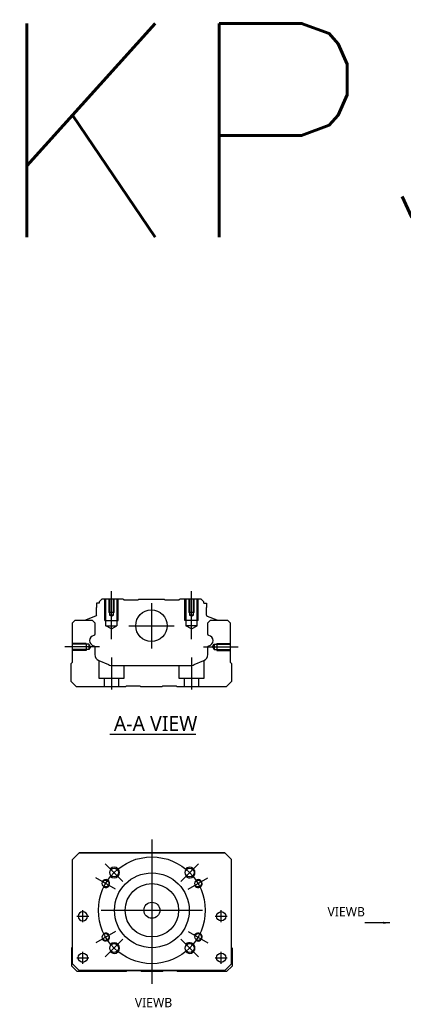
# Model space of a CAD drawing. Header units: millimetres. Extents: x -227 to 3135, y -1502 to 860.
# Tile 30 of 32: x 965 to 1109, y -231 to 138. Entities that reach past the tile are written whole.
import ezdxf
from ezdxf.lldxf.tags import DXFTag

# ---------------------------------------------------------------- set-up
doc = ezdxf.new("R2010")
doc.units = ezdxf.units.MM
doc.layers.get('0').update_dxf_attribs({"linetype": 'CONTINUOUS'})
doc.styles.add('CHN', font='Microsoft JhengHei.ttf')
doc.styles.add('DIM-7', font='SIMPLEX.shx', dxfattribs={"width": 0.7, "bigfont": 'chineset.shx'})
doc.styles.get("Standard").update_dxf_attribs({"font": 'txt.shx', "height": 0.5})
tags = doc.linetypes.add('DASHED', pattern=[25.72, 12.86, -12.86]).pattern_tags.tags
tags[6:7] = [DXFTag(74, 4), DXFTag(75, 0), DXFTag(340, '0'), DXFTag(46, 0.0), DXFTag(50, 0.0), DXFTag(44, 0.0), DXFTag(45, 0.0)]
tags[4:5] = [DXFTag(74, 4), DXFTag(75, 0), DXFTag(340, '0'), DXFTag(46, 0.0), DXFTag(50, 0.0), DXFTag(44, 0.0), DXFTag(45, 0.0)]
doc.dimstyles.new('CNS', dxfattribs={"dimtxt": 3.5, "dimasz": 2.5, "dimexe": 1, "dimexo": 1, "dimgap": 1, "dimtad": 1, "dimdsep": 46, "dimtxsty": 'DIM-7', "dimcen": 0.09, "dimclrd": 4, "dimclre": 4, "dimclrt": 1, "dimadec": 0, "dimazin": 0, "dimtfac": 1, "dimtmove": 0, "dimatfit": 3, "dimfxl": 1, "dimtvp": 0.971429, "dimtolj": 1, "dimarcsym": 0})

msp = doc.modelspace()

# ---------------------------------------------------------------- linework, layer by layer
at = {"ltscale": 0.1}
for p, q in [((999.51, -94.35), (999.51, -76.35)), ((1029.51, -94.35), (1029.51, -76.35)), ((1033.96, -97.3), (1046.96, -97.3)), ((999.51, -101.3), (999.51, -113.3)), ((1029.51, -101.3), (1029.51, -113.3))]:
    msp.add_line(p, q, dxfattribs=at)
at = {"linetype": 'Continuous'}
for p, q in [((993.94, -80.85), (993.94, -82.55)), ((994.94, -80.85), (993.94, -80.85)), ((995.94, -79.35), (994.94, -80.35)), ((994.94, -80.35), (994.94, -80.85)), ((1003.81, -79.35), (995.94, -79.35)), ((1004.11, -79.65), (1003.81, -79.35)), ((1004.11, -79.65), (1009.51, -79.65)), ((1009.51, -79.65), (1009.81, -79.35)), ((1009.81, -79.35), (1019.21, -79.35)), ((1019.51, -79.65), (1019.21, -79.35)), ((1019.51, -79.65), (1024.91, -79.65)), ((1025.21, -79.35), (1024.91, -79.65)), ((1033.08, -79.35), (1025.21, -79.35)), ((1034.08, -80.35), (1033.08, -79.35)), ((1034.08, -80.85), (1034.08, -80.35)), ((1034.08, -80.85), (1035.08, -80.85)), ((1035.08, -80.85), (1035.08, -82.55)), ((993.94, -85.35), (993.94, -82.55)), ((1035.08, -85.35), (1035.08, -82.55)), ((984.96, -88.3), (985.96, -87.3)), ((984.96, -103), (984.96, -88.3)), ((985.96, -87.3), (992.29, -87.3)), ((989.9, -87.27), (989.9, -87.3)), ((993.61, -85.82), (990.03, -87.11)), ((992.29, -87.3), (993.29, -88.3)), ((993.29, -88.3), (993.29, -92.58)), ((1035.41, -85.82), (1038.99, -87.11)), ((1035.64, -88.3), (1036.64, -87.3)), ((1035.64, -92.58), (1035.64, -88.3)), ((1036.64, -87.3), (1042.96, -87.3)), ((1039.12, -87.27), (1039.12, -87.3)), ((1042.96, -87.3), (1043.96, -88.3)), ((1043.96, -88.3), (1043.96, -103)), ((993.29, -97.31), (993.29, -100.13)), ((1035.64, -100.13), (1035.64, -97.31)), ((984.46, -103.5), (984.96, -103)), ((994.83, -102.44), (998.39, -103.92)), ((1030.53, -103.92), (1034.09, -102.44)), ((1043.96, -103), (1044.46, -103.5)), ((984.46, -110.3), (984.46, -103.5)), ((1000.31, -104.3), (1028.62, -104.3)), ((1044.46, -103.5), (1044.46, -110.3)), ((986.46, -112.3), (984.46, -110.3)), ((1044.46, -110.3), (1042.46, -112.3)), ((1004.81, -112.3), (986.46, -112.3)), ((1005.16, -112.05), (1004.81, -112.3)), ((1010.16, -112.05), (1005.16, -112.05)), ((1010.51, -112.3), (1010.16, -112.05)), ((1018.41, -112.3), (1010.51, -112.3)), ((1018.76, -112.05), (1018.41, -112.3)), ((1023.76, -112.05), (1018.76, -112.05)), ((1024.11, -112.3), (1023.76, -112.05)), ((1042.46, -112.3), (1024.11, -112.3)), ((984.96, -176.97), (987.46, -174.47)), ((987.46, -174.47), (984.96, -176.97)), ((984.96, -215.97), (984.96, -176.97)), ((987.46, -174.47), (1041.96, -174.47)), ((1041.96, -174.47), (987.46, -174.47)), ((1041.96, -174.47), (1044.46, -176.97)), ((1044.46, -176.97), (1041.96, -174.47)), ((1044.46, -215.97), (1044.46, -176.97)), ((984.67, -210.12), (984.96, -209.83)), ((984.67, -216.92), (984.67, -210.12)), ((1044.46, -209.92), (1044.67, -210.12)), ((1044.67, -210.12), (1044.67, -216.92)), ((986.67, -218.92), (984.67, -216.92)), ((984.96, -215.97), (987.46, -218.47)), ((987.46, -218.47), (985.96, -216.97)), ((1041.96, -218.47), (1044.46, -215.97)), ((1044.67, -216.92), (1042.67, -218.92)), ((1005.02, -218.92), (986.67, -218.92)), ((987.46, -218.47), (987.46, -218.47)), ((1041.96, -218.47), (987.46, -218.47)), ((1041.96, -218.47), (987.46, -218.47)), ((1005.37, -218.67), (1005.02, -218.92)), ((1010.37, -218.67), (1005.37, -218.67)), ((1010.72, -218.92), (1010.37, -218.67)), ((1018.62, -218.92), (1010.72, -218.92)), ((1018.97, -218.67), (1018.62, -218.92)), ((1023.97, -218.67), (1018.97, -218.67)), ((1024.32, -218.92), (1023.97, -218.67)), ((1042.67, -218.92), (1024.32, -218.92))]:
    msp.add_line(p, q, dxfattribs=at)
at = {"linetype": 'DASHED', "ltscale": 0.1}
for p, q in [((997.01, -87.35), (997.01, -79.35)), ((997.44, -89.35), (997.44, -79.35)), ((998.51, -79.35), (998.51, -84.35)), ((998.77, -79.35), (998.77, -85.35)), ((1000.25, -85.35), (1000.25, -79.35)), ((1000.51, -84.35), (1000.51, -79.35)), ((1001.58, -79.35), (1001.58, -89.35)), ((1002.01, -87.35), (1002.01, -79.35)), ((1027.01, -87.35), (1027.01, -79.35)), ((1027.44, -79.35), (1027.44, -89.35)), ((1028.51, -79.35), (1028.51, -84.35)), ((1028.77, -79.35), (1028.77, -85.35)), ((1030.25, -85.35), (1030.25, -79.35)), ((1030.51, -84.35), (1030.51, -79.35)), ((1031.58, -89.35), (1031.58, -79.35)), ((1032.01, -87.35), (1032.01, -79.35)), ((1000.51, -84.35), (998.51, -84.35)), ((1030.51, -84.35), (1028.51, -84.35)), ((997.01, -87.35), (1002.01, -87.35)), ((1000.25, -85.35), (998.77, -85.35)), ((999.51, -85.78), (998.77, -85.35)), ((999.51, -85.78), (1000.25, -85.35)), ((1032.01, -87.35), (1027.01, -87.35)), ((1030.25, -85.35), (1028.77, -85.35)), ((1029.51, -85.78), (1028.77, -85.35)), ((1029.51, -85.78), (1030.25, -85.35)), ((997.44, -89.35), (1001.58, -89.35)), ((999.51, -90.54), (997.44, -89.35)), ((999.51, -90.54), (1001.58, -89.35)), ((1031.58, -89.35), (1027.44, -89.35)), ((1029.51, -90.54), (1027.44, -89.35)), ((1029.51, -90.54), (1031.58, -89.35)), ((990.09, -96), (985.09, -96)), ((991.09, -96.29), (985.09, -96.29)), ((991.09, -98.31), (985.09, -98.31)), ((990.09, -98.6), (985.09, -98.6)), ((990.09, -96), (990.09, -98.6)), ((990.09, -98.38), (990.09, -98.42)), ((991.09, -96.29), (991.09, -98.31)), ((991.68, -97.3), (991.09, -96.29)), ((991.68, -97.3), (991.09, -98.31)), ((1037.38, -97.3), (1037.96, -96.29)), ((1037.38, -97.3), (1037.96, -98.31)), ((1037.96, -96.29), (1037.96, -98.31)), ((1037.96, -96.29), (1043.96, -96.29)), ((1037.96, -98.31), (1043.96, -98.31)), ((1038.96, -96), (1038.96, -98.6)), ((1038.96, -96), (1043.96, -96)), ((1038.96, -98.38), (1038.96, -98.42)), ((1038.96, -98.6), (1043.96, -98.6)), ((994.76, -102.43), (994.76, -109)), ((1034.26, -109), (1034.26, -102.37)), ((1004.26, -109), (1004.26, -104.3)), ((1024.76, -104.3), (1024.76, -109)), ((994.76, -109), (1004.26, -109)), ((996.76, -109), (996.76, -112.3)), ((1002.26, -112.3), (1002.26, -109)), ((1024.76, -109), (1034.26, -109)), ((1026.76, -109), (1026.76, -112.3)), ((1032.26, -112.3), (1032.26, -109))]:
    msp.add_line(p, q, dxfattribs=at)
at = {"linetype": 'DASHED'}
for p, q in [((1004.11, -79.65), (1004.11, -79.65)), ((1024.91, -79.65), (1024.91, -79.65)), ((984.96, -176.97), (984.96, -176.97)), ((987.46, -174.47), (987.46, -174.47)), ((1003.94, -174.47), (1001.49, -174.47)), ((1025.49, -174.47), (1027.94, -174.47)), ((1041.96, -174.47), (1041.96, -174.47)), ((1044.46, -176.97), (1044.46, -176.97)), ((987.03, -198.22), (987.03, -198.22)), ((990.53, -198.22), (990.53, -198.22)), ((1038.9, -198.22), (1038.9, -198.22)), ((1042.4, -198.22), (1042.4, -198.22)), ((984.96, -201.47), (984.96, -201.47)), ((1044.46, -201.47), (1044.46, -201.47)), ((987.03, -213.72), (987.03, -213.72)), ((990.53, -213.72), (990.53, -213.72)), ((985.96, -216.97), (985.96, -216.97)), ((1041.96, -218.47), (1044.46, -215.97)), ((1043.46, -216.97), (1041.96, -218.47)), ((1044.46, -215.97), (1043.46, -216.97)), ((1043.46, -216.97), (1043.46, -216.97)), ((1041.96, -218.47), (1041.96, -218.47))]:
    msp.add_line(p, q, dxfattribs=at)
at = {"ltscale": 0.3}
for p, q in [((1014.51, -80.85), (1014.51, -97.85)), ((1006.01, -89.35), (1023.01, -89.35)), ((1014.66, -169.47), (1014.66, -223.47)), ((1003.81, -185.12), (997.23, -178.54)), ((1025.52, -185.12), (1032.09, -178.54)), ((1001.02, -188.1), (993.66, -183.85)), ((1028.3, -188.1), (1035.66, -183.85)), ((988.78, -200.47), (988.78, -195.97)), ((988.78, -200.47), (988.78, -195.97)), ((995.66, -195.97), (1033.66, -195.97)), ((1040.65, -200.47), (1040.65, -195.97)), ((1040.65, -200.47), (1040.65, -195.97)), ((1001.02, -203.85), (993.66, -208.1)), ((1028.3, -203.85), (1035.66, -208.1)), ((1003.81, -206.83), (997.23, -213.4)), ((1025.52, -206.83), (1032.09, -213.4)), ((988.78, -215.97), (988.78, -211.47)), ((988.78, -215.97), (988.78, -211.47)), ((1040.65, -215.97), (1040.65, -211.47)), ((1040.65, -215.97), (1040.65, -211.47))]:
    msp.add_line(p, q, dxfattribs=at)
for p, q in [((995.06, -97.3), (982.06, -97.3)), ((998.92, -129.95), (1031.16, -129.95)), ((986.53, -198.22), (991.03, -198.22)), ((986.53, -198.22), (991.03, -198.22)), ((1038.4, -198.22), (1042.9, -198.22)), ((1038.4, -198.22), (1042.9, -198.22)), ((986.53, -213.72), (991.03, -213.72)), ((986.53, -213.72), (991.03, -213.72)), ((1038.4, -213.72), (1042.9, -213.72)), ((1038.4, -213.72), (1042.9, -213.72))]:
    msp.add_line(p, q)
at = {"linetype": 'Continuous'}
for centre, radius in [((1014.51, -89.35), 5.9), ((1000.52, -181.83), 1.65), ((1028.81, -181.83), 1.65), ((1014.66, -195.97), 14), ((997.34, -185.97), 1.25), ((1014.66, -195.97), 10), ((1031.98, -185.97), 1.25), ((1014.66, -195.97), 3), ((1040.65, -198.22), 1.75), ((997.34, -205.97), 1.25), ((1031.98, -205.97), 1.25), ((1000.52, -210.11), 1.65), ((1028.81, -210.11), 1.65), ((988.78, -213.72), 1.75), ((1040.65, -213.72), 1.75)]:
    msp.add_circle(centre, radius, dxfattribs=at)
at = {"ltscale": 0.3}
msp.add_circle((1014.66, -195.97), 20, dxfattribs=at)
at = {"linetype": 'Continuous', "extrusion": (0, 0, -1)}
msp.add_circle((-988.78, -198.22), 1.75, dxfattribs=at)
at = {"linetype": 'Continuous'}
for centre, radius, start, end in [((990.1, -87.3), 0.2, 109.8983, 172.0917), ((1035.58, -85.35), 0.5, 180, 250.1017), ((993.28, -94.95), 1.93, 99.5288, 260.4712), ((1035.65, -94.95), 1.93, 279.5288, 80.4712), ((995.79, -100.13), 2.5, 180, 247.4572), ((1033.14, -100.13), 2.5, 292.5428, 0), ((1000.31, -99.3), 5, 247.4572, 270), ((1028.62, -99.3), 5, 270, 292.5428)]:
    msp.add_arc(centre, radius, start, end, dxfattribs=at)
at = {"linetype": 'Continuous', "extrusion": (0, 0, -1)}
for centre, radius, start, end in [((-993.44, -85.35), 0.5, 180, 250.1017), ((-1038.92, -87.3), 0.2, 109.8983, 172.0917), ((-992.79, -92.58), 0.5, 180, 249.8105), ((-1036.14, -92.58), 0.5, 290.1895, 0), ((-992.79, -97.31), 0.5, 110.1895, 180), ((-1036.14, -97.31), 0.5, 0, 69.8105)]:
    msp.add_arc(centre, radius, start, end, dxfattribs=at)
for centre, radius, start, end in [((1000.52, -181.83), 2, 227.8658, 135), ((1028.81, -181.83), 2, 225, 137.8658), ((997.34, -185.97), 1.5, 242.1491, 150), ((1031.98, -185.97), 1.5, 210, 122.1491), ((997.34, -205.97), 1.5, 210, 117.8509), ((1031.98, -205.97), 1.5, 237.8509, 150), ((1000.52, -210.11), 2, 225, 132.134), ((1028.81, -210.11), 2, 222.1342, 135)]:
    msp.add_arc(centre, radius, start, end)

# ---------------------------------------------------------------- texts
at = {"insert": (954.14, 136.26), "char_height": 80, "attachment_point": 1}
msp.add_mtext('KP33-N-C02-D', dxfattribs=at)
at = {"style": 'CHN'}
for s, insert, char_height, attachment_point in [('A-A VIEW', (1000.42, -126.01), 5.6, 4), ('VIEWB', (1094.45, -198.24), 3.5, 9), ('VIEWB', (1022.28, -232.28), 3.5, 9)]:
    msp.add_mtext(s, dxfattribs=dict(at, insert=insert, char_height=char_height, attachment_point=attachment_point))

# ---------------------------------------------------------------- leaders
at = {"annotation_type": 0, "has_hookline": 1, "hookline_direction": 1}
msp.add_leader([(1103.8, -200.65), (1096.36, -200.66)], dimstyle='CNS', override={"dimgap": 1, "dimtad": 1}, dxfattribs=at)

doc.saveas('drawing.dxf')
